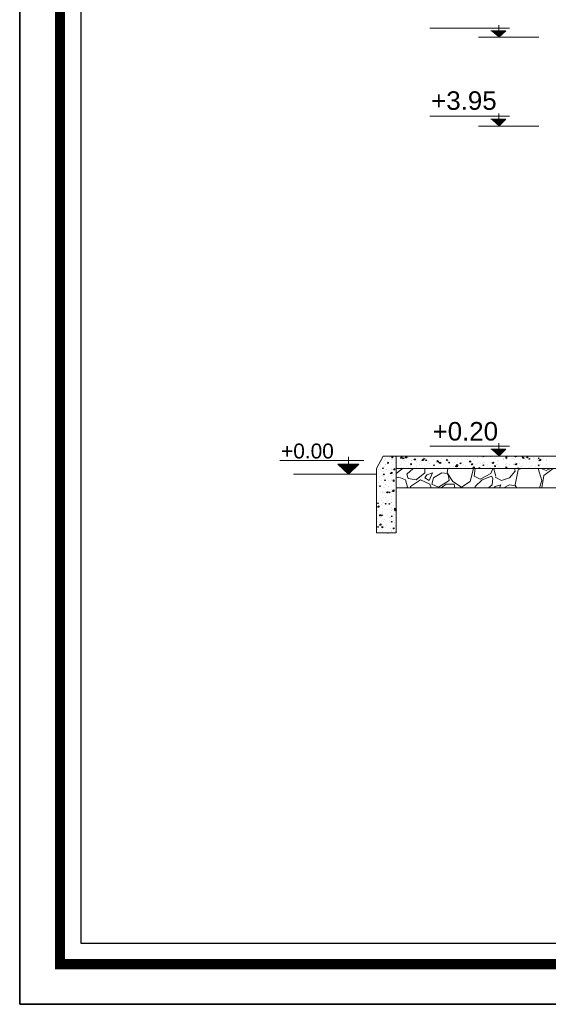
# Model space of a CAD drawing. Header units: metres. Extents: x 5.7 to 89.8, y 4 to 63.5.
# Tile 1 of 256: x 5.7 to 12.8, y 4 to 17.2. Entities that reach past the tile are written whole.
import ezdxf

# ---------------------------------------------------------------- set-up
doc = ezdxf.new("R2010")
doc.units = ezdxf.units.M
doc.header["$MEASUREMENT"] = 0
for name, color, linetype in [('PDF17_hatch', 7, 'Continuous'), ('PDF17_hatch-borshi', 7, 'Continuous'), ('PDF17_KADR', 7, 'Continuous'), ('PDF17_kaff', 7, 'Continuous'), ('PDF17_Text', 7, 'Continuous'), ('PDF17_textt', 7, 'Continuous')]:
    doc.layers.add(name, color=color, linetype=linetype)
doc.styles.add('PDF Arial', font='arial.ttf')

msp = doc.modelspace()

# ---------------------------------------------------------------- linework, layer by layer
at = {"layer": 'PDF17_hatch', "lineweight": 25}
for points in [[(10.886, 11.352), (10.867, 11.352), (10.877, 11.371)], [(11.917, 11.371), (11.917, 11.362), (11.907, 11.371)], [(10.636, 11.294), (10.636, 11.275), (10.626, 11.285)], [(10.694, 11.362), (10.694, 11.352), (10.684, 11.352)], [(10.819, 11.362), (10.809, 11.342), (10.8, 11.352)], [(10.848, 11.352), (10.848, 11.342), (10.829, 11.342)], [(10.944, 11.275), (10.944, 11.256), (10.935, 11.265)], [(10.992, 11.342), (11.002, 11.323), (10.983, 11.323)], [(11.108, 11.313), (11.089, 11.313), (11.108, 11.333)], [(11.127, 11.342), (11.118, 11.333), (11.108, 11.333)], [(11.147, 11.323), (11.156, 11.313), (11.137, 11.313)], [(11.252, 11.256), (11.252, 11.246), (11.243, 11.246)], [(11.301, 11.313), (11.31, 11.294), (11.291, 11.304)], [(11.339, 11.275), (11.32, 11.285), (11.339, 11.294)], [(11.435, 11.323), (11.426, 11.313), (11.416, 11.323)], [(11.455, 11.294), (11.464, 11.285), (11.445, 11.285)], [(11.57, 11.246), (11.551, 11.246), (11.561, 11.265)], [(11.609, 11.285), (11.609, 11.275), (11.599, 11.275)], [(11.744, 11.304), (11.734, 11.294), (11.724, 11.304)], [(11.763, 11.275), (11.763, 11.256), (11.753, 11.256)], [(11.917, 11.256), (11.917, 11.246), (11.907, 11.246)], [(12.052, 11.294), (12.042, 11.275), (12.033, 11.285)], [(12.071, 11.246), (12.071, 11.227), (12.061, 11.236)], [(12.225, 11.362), (12.225, 11.342), (12.216, 11.352)], [(12.36, 11.275), (12.35, 11.256), (12.341, 11.265)], [(12.456, 11.342), (12.437, 11.352), (12.447, 11.362)], [(12.505, 11.362), (12.505, 11.352), (12.495, 11.352)], [(12.533, 11.342), (12.533, 11.333), (12.524, 11.333)], [(12.659, 11.352), (12.659, 11.342), (12.649, 11.342)], [(12.659, 11.256), (12.659, 11.246), (12.649, 11.246)], [(12.678, 11.313), (12.659, 11.313), (12.678, 11.333)], [(10.569, 11.217), (10.569, 11.208), (10.559, 11.208)], [(10.588, 11.13), (10.578, 11.121), (10.569, 11.13)], [(10.665, 11.14), (10.684, 11.159), (10.684, 11.14)], [(10.723, 11.208), (10.723, 11.188), (10.713, 11.188)], [(11.561, 11.236), (11.561, 11.227), (11.541, 11.236)], [(11.792, 11.208), (11.773, 11.208), (11.792, 11.227)], [(11.869, 11.217), (11.859, 11.208), (11.85, 11.217)], [(12.225, 11.227), (12.225, 11.217), (12.216, 11.217)], [(12.379, 11.217), (12.379, 11.208), (12.37, 11.208)], [(10.53, 10.976), (10.53, 10.967), (10.52, 10.976)], [(10.598, 11.053), (10.598, 11.044), (10.588, 11.044)], [(10.713, 11.053), (10.713, 11.034), (10.703, 11.044)], [(10.626, 10.899), (10.626, 10.88), (10.617, 10.88)], [(10.665, 10.89), (10.655, 10.88), (10.646, 10.89)], [(10.713, 10.899), (10.694, 10.899), (10.713, 10.919)], [(10.501, 10.745), (10.501, 10.736), (10.492, 10.736)], [(10.607, 10.736), (10.607, 10.726), (10.598, 10.736)], [(10.655, 10.736), (10.655, 10.726), (10.646, 10.726)], [(10.511, 10.687), (10.492, 10.687), (10.511, 10.707)], [(10.53, 10.591), (10.53, 10.572), (10.52, 10.572)], [(10.559, 10.581), (10.549, 10.572), (10.54, 10.581)], [(10.742, 10.649), (10.723, 10.659), (10.732, 10.678)], [(10.742, 10.649), (10.732, 10.639), (10.723, 10.649)], [(10.54, 10.447), (10.52, 10.447), (10.54, 10.466)], [(10.684, 10.572), (10.684, 10.562), (10.675, 10.562)], [(10.684, 10.495), (10.684, 10.485), (10.675, 10.495)], [(10.501, 10.427), (10.501, 10.418), (10.492, 10.418)], [(10.559, 10.427), (10.559, 10.408), (10.549, 10.418)], [(10.713, 10.408), (10.713, 10.398), (10.703, 10.398)]]:
    msp.add_lwpolyline(points, close=True, dxfattribs=at)
for points in [[(11.021, 11.371), (11.021, 11.371)], [(11.349, 11.371), (11.349, 11.371)], [(11.493, 11.371), (11.493, 11.371)], [(11.965, 11.371), (11.965, 11.371)], [(12.139, 11.371), (12.139, 11.371)], [(12.35, 11.371), (12.35, 11.362), (12.341, 11.362), (12.341, 11.371)], [(12.553, 11.371), (12.553, 11.371)], [(10.54, 11.265), (10.54, 11.265)], [(10.549, 11.313), (10.549, 11.313)], [(10.588, 11.313), (10.588, 11.313)], [(10.598, 11.342), (10.598, 11.342)], [(10.598, 11.265), (10.598, 11.265)], [(10.607, 11.323), (10.607, 11.323)], [(10.607, 11.265), (10.607, 11.265)], [(10.655, 11.352), (10.655, 11.352)], [(10.675, 11.333), (10.675, 11.333)], [(10.675, 11.285), (10.675, 11.285)], [(10.694, 11.323), (10.694, 11.323)], [(10.694, 11.256), (10.694, 11.256)], [(10.723, 11.323), (10.723, 11.323)], [(10.732, 11.362), (10.732, 11.362)], [(10.732, 11.294), (10.732, 11.294)], [(10.8, 11.362), (10.8, 11.362)], [(10.8, 11.342), (10.8, 11.342)], [(10.8, 11.265), (10.8, 11.265)], [(10.809, 11.294), (10.809, 11.294)], [(10.838, 11.313), (10.838, 11.313)], [(10.858, 11.313), (10.858, 11.313)], [(10.867, 11.304), (10.867, 11.304)], [(10.915, 11.352), (10.915, 11.352)], [(10.915, 11.285), (10.915, 11.285)], [(10.944, 11.313), (10.944, 11.313)], [(10.954, 11.313), (10.954, 11.313)], [(10.983, 11.333), (10.983, 11.333)], [(11.021, 11.304), (11.021, 11.304)], [(11.021, 11.246), (11.021, 11.246)], [(11.06, 11.256), (11.06, 11.256)], [(11.069, 11.304), (11.069, 11.304)], [(11.079, 11.333), (11.079, 11.333)], [(11.079, 11.256), (11.079, 11.256)], [(11.108, 11.352), (11.108, 11.352)], [(11.127, 11.313), (11.127, 11.313)], [(11.127, 11.246), (11.127, 11.246)], [(11.137, 11.342), (11.137, 11.342)], [(11.156, 11.265), (11.156, 11.265)], [(11.175, 11.304), (11.175, 11.304)], [(11.185, 11.275), (11.185, 11.275)], [(11.214, 11.352), (11.214, 11.352)], [(11.243, 11.333), (11.243, 11.333)], [(11.243, 11.256), (11.243, 11.256)], [(11.291, 11.294), (11.291, 11.294)], [(11.291, 11.285), (11.291, 11.285)], [(11.31, 11.304), (11.31, 11.304)], [(11.349, 11.342), (11.349, 11.342)], [(11.349, 11.294), (11.349, 11.294)], [(11.349, 11.275), (11.349, 11.275)], [(11.407, 11.294), (11.407, 11.294)], [(11.426, 11.304), (11.426, 11.304)], [(11.435, 11.323), (11.435, 11.323)], [(11.455, 11.362), (11.455, 11.362)], [(11.455, 11.285), (11.455, 11.285)], [(11.522, 11.285), (11.522, 11.285)], [(11.561, 11.342), (11.561, 11.342)], [(11.561, 11.323), (11.561, 11.323)], [(11.561, 11.246), (11.561, 11.246)], [(11.57, 11.304), (11.57, 11.304)], [(11.609, 11.362), (11.609, 11.362)], [(11.618, 11.323), (11.618, 11.323)], [(11.638, 11.285), (11.638, 11.285)], [(11.647, 11.256), (11.647, 11.256)], [(11.676, 11.323), (11.676, 11.323)], [(11.676, 11.246), (11.676, 11.246)], [(11.686, 11.362), (11.686, 11.362)], [(11.695, 11.333), (11.695, 11.333)], [(11.724, 11.362), (11.724, 11.362)], [(11.753, 11.275), (11.753, 11.275)], [(11.782, 11.333), (11.782, 11.333)], [(11.782, 11.275), (11.782, 11.275)], [(11.782, 11.265), (11.782, 11.265)], [(11.801, 11.256), (11.801, 11.256)], [(11.83, 11.352), (11.83, 11.352)], [(11.83, 11.275), (11.83, 11.275)], [(11.84, 11.352), (11.84, 11.352)], [(11.869, 11.275), (11.869, 11.275)], [(11.888, 11.362), (11.888, 11.362)], [(11.898, 11.352), (11.898, 11.352)], [(11.898, 11.275), (11.898, 11.275)], [(11.917, 11.285), (11.917, 11.285)], [(11.927, 11.285), (11.927, 11.285)], [(11.956, 11.352), (11.956, 11.352)], [(11.975, 11.265), (11.975, 11.265)], [(12.004, 11.362), (12.004, 11.362)], [(12.004, 11.294), (12.004, 11.294)], [(12.052, 11.304), (12.052, 11.304)], [(12.052, 11.304), (12.052, 11.304)], [(12.071, 11.342), (12.071, 11.342)], [(12.09, 11.265), (12.09, 11.265)], [(12.1, 11.313), (12.1, 11.313)], [(12.1, 11.256), (12.1, 11.256)], [(12.11, 11.304), (12.11, 11.304)], [(12.177, 11.342), (12.177, 11.342)], [(12.177, 11.323), (12.177, 11.323)], [(12.187, 11.323), (12.187, 11.323)], [(12.206, 11.256), (12.206, 11.256)], [(12.225, 11.323), (12.225, 11.323)], [(12.225, 11.275), (12.225, 11.275)], [(12.225, 11.246), (12.225, 11.246)], [(12.254, 11.362), (12.254, 11.362)], [(12.264, 11.256), (12.264, 11.256)], [(12.293, 11.333), (12.293, 11.333)], [(12.302, 11.342), (12.302, 11.342)], [(12.312, 11.265), (12.312, 11.265)], [(12.322, 11.342), (12.322, 11.342)], [(12.322, 11.256), (12.322, 11.256)], [(12.331, 11.333), (12.331, 11.333)], [(12.331, 11.265), (12.331, 11.265)], [(12.35, 11.294), (12.35, 11.294)], [(12.36, 11.362), (12.36, 11.362)], [(12.37, 11.352), (12.37, 11.352)], [(12.399, 11.275), (12.399, 11.275)], [(12.408, 11.333), (12.408, 11.333)], [(12.427, 11.362), (12.427, 11.362)], [(12.437, 11.352), (12.437, 11.352)], [(12.437, 11.275), (12.437, 11.275)], [(12.437, 11.246), (12.437, 11.246)], [(12.456, 11.362), (12.456, 11.362)], [(12.476, 11.352), (12.476, 11.352)], [(12.476, 11.323), (12.476, 11.323)], [(12.524, 11.323), (12.524, 11.323)], [(12.533, 11.294), (12.533, 11.294)], [(12.553, 11.294), (12.553, 11.294)], [(12.553, 11.246), (12.553, 11.246)], [(12.553, 11.246), (12.553, 11.246)], [(12.582, 11.304), (12.582, 11.304)], [(12.591, 11.352), (12.591, 11.352)], [(12.601, 11.342), (12.601, 11.342)], [(12.639, 11.323), (12.639, 11.323)], [(12.659, 11.313), (12.659, 11.313)], [(12.668, 11.313), (12.668, 11.313)], [(12.678, 11.265), (12.678, 11.265)], [(12.707, 11.342), (12.707, 11.342)], [(12.726, 11.362), (12.726, 11.362)], [(12.745, 11.246), (12.745, 11.246)], [(12.755, 11.313), (12.755, 11.313)], [(12.765, 11.323), (12.765, 11.323)], [(12.765, 11.256), (12.765, 11.256)], [(10.482, 11.179), (10.482, 11.179)], [(10.501, 11.188), (10.501, 11.188)], [(10.54, 11.188), (10.54, 11.188)], [(10.559, 11.169), (10.559, 11.169)], [(10.559, 11.111), (10.559, 11.111)], [(10.569, 11.217), (10.569, 11.217)], [(10.578, 11.169), (10.578, 11.169)], [(10.588, 11.236), (10.588, 11.236)], [(10.617, 11.198), (10.617, 11.198)], [(10.617, 11.188), (10.617, 11.188)], [(10.684, 11.208), (10.684, 11.208)], [(10.684, 11.198), (10.684, 11.198)], [(10.684, 11.111), (10.684, 11.111)], [(10.694, 11.188), (10.694, 11.188)], [(10.703, 11.13), (10.703, 11.13)], [(10.723, 11.179), (10.723, 11.179)], [(10.752, 11.217), (10.752, 11.217)], [(10.761, 11.208), (10.761, 11.208)], [(10.761, 11.208), (10.761, 11.208)], [(10.8, 11.208), (10.8, 11.208)], [(10.809, 11.217), (10.809, 11.217)], [(10.809, 11.217), (10.809, 11.217)], [(10.886, 11.227), (10.886, 11.227)], [(10.906, 11.217), (10.906, 11.217)], [(10.935, 11.236), (10.935, 11.236)], [(11.021, 11.227), (11.021, 11.227)], [(11.291, 11.208), (11.291, 11.208)], [(11.378, 11.217), (11.378, 11.217)], [(11.455, 11.217), (11.455, 11.217)], [(11.512, 11.236), (11.512, 11.236)], [(11.551, 11.217), (11.551, 11.217)], [(11.561, 11.236), (11.561, 11.236)], [(11.676, 11.236), (11.676, 11.236)], [(11.85, 11.208), (11.85, 11.208)], [(11.859, 11.208), (11.859, 11.208)], [(11.888, 11.208), (11.888, 11.208)], [(11.975, 11.236), (11.975, 11.236)], [(11.994, 11.217), (11.994, 11.217)], [(12.004, 11.217), (12.004, 11.217)], [(12.042, 11.227), (12.042, 11.227)], [(12.11, 11.236), (12.11, 11.236)], [(12.129, 11.236), (12.129, 11.236)], [(12.177, 11.208), (12.177, 11.208)], [(12.177, 11.208), (12.177, 11.208)], [(12.427, 11.227), (12.427, 11.227)], [(12.437, 11.208), (12.437, 11.208)], [(12.476, 11.208), (12.476, 11.208)], [(12.524, 11.217), (12.524, 11.217)], [(12.533, 11.208), (12.533, 11.208)], [(12.533, 11.208), (12.533, 11.208)], [(12.543, 11.227), (12.543, 11.227)], [(12.61, 11.227), (12.61, 11.227)], [(12.659, 11.236), (12.659, 11.236)], [(12.668, 11.236), (12.668, 11.236)], [(12.774, 11.236), (12.774, 11.236)], [(10.511, 11.025), (10.511, 11.025)], [(10.52, 11.102), (10.52, 11.102)], [(10.549, 11.044), (10.549, 11.044)], [(10.578, 11.102), (10.578, 11.102)], [(10.578, 11.025), (10.578, 11.025)], [(10.598, 10.996), (10.598, 10.996)], [(10.607, 10.996), (10.607, 10.996)], [(10.636, 11.102), (10.636, 11.102)], [(10.646, 11.044), (10.646, 11.044)], [(10.675, 11.063), (10.675, 11.063)], [(10.684, 11.044), (10.684, 11.044)], [(10.694, 11.053), (10.694, 11.053)], [(10.713, 10.986), (10.713, 10.986)], [(10.723, 10.976), (10.723, 10.976)], [(10.732, 11.015), (10.732, 11.015)], [(10.742, 11.034), (10.742, 11.034)], [(10.742, 11.034), (10.742, 11.034)], [(10.53, 10.967), (10.53, 10.967)], [(10.53, 10.88), (10.53, 10.88)], [(10.559, 10.899), (10.559, 10.899)], [(10.559, 10.88), (10.559, 10.88)], [(10.569, 10.957), (10.569, 10.957)], [(10.569, 10.88), (10.569, 10.88)], [(10.588, 10.957), (10.588, 10.957)], [(10.588, 10.88), (10.588, 10.88)], [(10.636, 10.967), (10.636, 10.967)], [(10.646, 10.967), (10.646, 10.967)], [(10.665, 10.89), (10.665, 10.89)], [(10.665, 10.88), (10.665, 10.88)], [(10.684, 10.967), (10.684, 10.967)], [(10.684, 10.919), (10.684, 10.919)], [(10.684, 10.899), (10.684, 10.899)], [(10.511, 10.774), (10.511, 10.774)], [(10.53, 10.803), (10.53, 10.803)], [(10.549, 10.774), (10.549, 10.774)], [(10.549, 10.726), (10.549, 10.726)], [(10.559, 10.745), (10.559, 10.745)], [(10.569, 10.813), (10.569, 10.813)], [(10.569, 10.745), (10.569, 10.745)], [(10.607, 10.813), (10.607, 10.813)], [(10.607, 10.726), (10.607, 10.726)], [(10.626, 10.764), (10.626, 10.764)], [(10.675, 10.832), (10.675, 10.832)], [(10.675, 10.793), (10.675, 10.793)], [(10.675, 10.755), (10.675, 10.755)], [(10.675, 10.745), (10.675, 10.745)], [(10.684, 10.745), (10.684, 10.745)], [(10.732, 10.745), (10.732, 10.745)], [(10.492, 10.639), (10.492, 10.639)], [(10.559, 10.668), (10.559, 10.668)], [(10.559, 10.63), (10.559, 10.63)], [(10.559, 10.601), (10.559, 10.601)], [(10.588, 10.659), (10.588, 10.659)], [(10.626, 10.659), (10.626, 10.659)], [(10.626, 10.581), (10.626, 10.581)], [(10.665, 10.61), (10.665, 10.61)], [(10.675, 10.687), (10.675, 10.687)], [(10.684, 10.668), (10.684, 10.668)], [(10.684, 10.649), (10.684, 10.649)], [(10.694, 10.659), (10.694, 10.659)], [(10.713, 10.591), (10.713, 10.591)], [(10.501, 10.447), (10.501, 10.447)], [(10.52, 10.485), (10.52, 10.485)], [(10.54, 10.553), (10.54, 10.553)], [(10.549, 10.504), (10.549, 10.504)], [(10.559, 10.524), (10.559, 10.524)], [(10.559, 10.456), (10.559, 10.456)], [(10.569, 10.495), (10.569, 10.495)], [(10.578, 10.572), (10.578, 10.572)], [(10.588, 10.524), (10.588, 10.524)], [(10.598, 10.456), (10.598, 10.456)], [(10.655, 10.543), (10.655, 10.543)], [(10.655, 10.504), (10.655, 10.504)], [(10.665, 10.543), (10.665, 10.543)], [(10.665, 10.476), (10.665, 10.476)], [(10.675, 10.524), (10.675, 10.524)], [(10.703, 10.514), (10.703, 10.514)], [(10.723, 10.476), (10.723, 10.476)], [(10.511, 10.408), (10.511, 10.408)], [(10.549, 10.389), (10.549, 10.389)], [(10.559, 10.36), (10.559, 10.36)], [(10.598, 10.418), (10.598, 10.418)], [(10.617, 10.437), (10.617, 10.437)], [(10.626, 10.341), (10.636, 10.341)], [(10.636, 10.341), (10.636, 10.341)], [(10.665, 10.398), (10.665, 10.398)], [(10.675, 10.36), (10.675, 10.36)], [(10.684, 10.379), (10.684, 10.379)], [(10.732, 10.437), (10.732, 10.437)], [(10.732, 10.437), (10.732, 10.437)], [(10.732, 10.36), (10.732, 10.36)]]:
    msp.add_lwpolyline(points, dxfattribs=at)
at = {"layer": 'PDF17_hatch-borshi', "lineweight": 18}
for points in [[(10.742, 11.14), (10.819, 11.198), (10.829, 11.208)], [(11.127, 11.208), (11.127, 11.15), (11.012, 11.053), (10.906, 11.073), (10.886, 11.13), (10.973, 11.208)], [(11.243, 11.208), (11.243, 11.208)], [(11.435, 11.208), (11.426, 11.15), (11.503, 11.034), (11.618, 10.957), (11.734, 11.034), (11.782, 11.208)], [(12.042, 11.208), (12.013, 11.14), (11.869, 11.063), (11.792, 11.102), (11.801, 11.208)], [(12.081, 11.102), (12.052, 11.198), (12.061, 11.208)], [(12.071, 11.092), (12.158, 11.044), (12.264, 11.082), (12.341, 11.169), (12.331, 11.208)], [(12.418, 11.208), (12.379, 11.188), (12.341, 10.986), (12.36, 10.947), (12.341, 10.976), (12.264, 10.986), (12.187, 10.947)], [(12.668, 10.947), (12.697, 11.044), (12.649, 11.208)], [(12.688, 11.208), (12.755, 11.179), (12.813, 11.208)], [(12.697, 10.947), (12.726, 11.111), (12.851, 11.208)], [(10.886, 10.947), (10.896, 10.957), (10.867, 11.053), (10.781, 11.092), (10.742, 11.082)], [(11.214, 10.947), (11.195, 10.996), (11.069, 11.053), (10.935, 10.967), (10.935, 10.947)], [(11.349, 10.947), (11.416, 10.996), (11.522, 10.996), (11.532, 10.947)], [(11.801, 10.947), (11.801, 10.967), (11.898, 11.053), (12.023, 11.102), (12.042, 11.073), (12.033, 10.986), (11.984, 10.947)], [(12.129, 10.947), (12.148, 10.986), (12.071, 10.967), (12.052, 10.947)]]:
    msp.add_lwpolyline(points, dxfattribs=at)
for points in [[(11.156, 11.121), (11.127, 11.082), (11.185, 11.044), (11.233, 11.15)], [(11.426, 11.14), (11.358, 11.15), (11.243, 11.082), (11.224, 10.996), (11.31, 10.957), (11.455, 11.044), (11.445, 11.102)]]:
    msp.add_lwpolyline(points, close=True, dxfattribs=at)
at = {"layer": 'PDF17_KADR', "lineweight": 25}
for points in [[(5.695, 4.013), (89.785, 4.013), (89.785, 63.476), (5.695, 63.476)], [(5.695, 63.476), (89.785, 63.476), (89.785, 4.013), (5.695, 4.013)], [(6.514, 4.832), (88.841, 4.832), (88.841, 62.657), (6.514, 62.657)]]:
    msp.add_lwpolyline(points, close=True, dxfattribs=at)
at = {"layer": 'PDF17_KADR', "lineweight": 0, "const_width": 0.135}
msp.add_lwpolyline([(6.235, 62.937), (6.235, 4.552), (89.111, 4.552), (89.111, 62.937)], close=True, dxfattribs=at)
at = {"layer": 'PDF17_kaff', "lineweight": 20}
for points in [[(10.742, 11.371), (10.742, 10.341), (10.482, 10.341), (10.482, 11.208), (10.569, 11.371), (14.315, 11.371)], [(10.482, 11.13), (9.365, 11.13)], [(14.334, 11.208), (10.742, 11.208)], [(14.334, 10.947), (10.742, 10.947)]]:
    msp.add_lwpolyline(points, dxfattribs=at)
at = {"layer": 'PDF17_textt', "lineweight": 20}
for points in [[(12.264, 17.121), (11.195, 17.121)], [(12.119, 17.16), (12.119, 16.996), (12.216, 17.083), (12.013, 17.083)], [(11.85, 16.996), (12.659, 16.996)], [(12.264, 15.936), (11.195, 15.936)], [(12.119, 15.975), (12.119, 15.802), (12.216, 15.898), (12.013, 15.898)], [(11.85, 15.802), (12.659, 15.802)], [(12.264, 11.506), (11.195, 11.506)], [(12.119, 11.545), (12.119, 11.371), (12.216, 11.468), (12.013, 11.468)], [(10.309, 11.313), (9.182, 11.313)], [(10.106, 11.362), (10.106, 11.13), (10.241, 11.265), (9.962, 11.265), (10.106, 11.13)]]:
    msp.add_lwpolyline(points, dxfattribs=at)
at = {"layer": 'PDF17_textt', "transparency": 33554559}
for points in [[(12.013, 17.083), (12.119, 17.083), (12.119, 16.996)], [(12.119, 17.083), (12.119, 16.996), (12.216, 17.083)], [(12.013, 15.898), (12.119, 15.898), (12.119, 15.802)], [(12.119, 15.898), (12.119, 15.802), (12.216, 15.898)], [(12.013, 11.468), (12.119, 11.468), (12.119, 11.371)], [(12.119, 11.468), (12.119, 11.371), (12.216, 11.468)], [(9.962, 11.265), (10.106, 11.265), (10.106, 11.13)], [(10.106, 11.265), (10.106, 11.13), (10.241, 11.265)]]:
    msp.add_solid(points, dxfattribs=at)

# ---------------------------------------------------------------- texts
at = {"layer": 'PDF17_Text', "attachment_point": 7, "style": 'PDF Arial'}
for s, insert, char_height in [('+3.95', (11.214, 16.019), 0.2482), ('+0.20', (11.233, 11.579), 0.2482), ('+0.00', (9.201, 11.339), 0.1999)]:
    msp.add_mtext(s, dxfattribs=dict(at, insert=insert, char_height=char_height))

doc.saveas('drawing.dxf')
